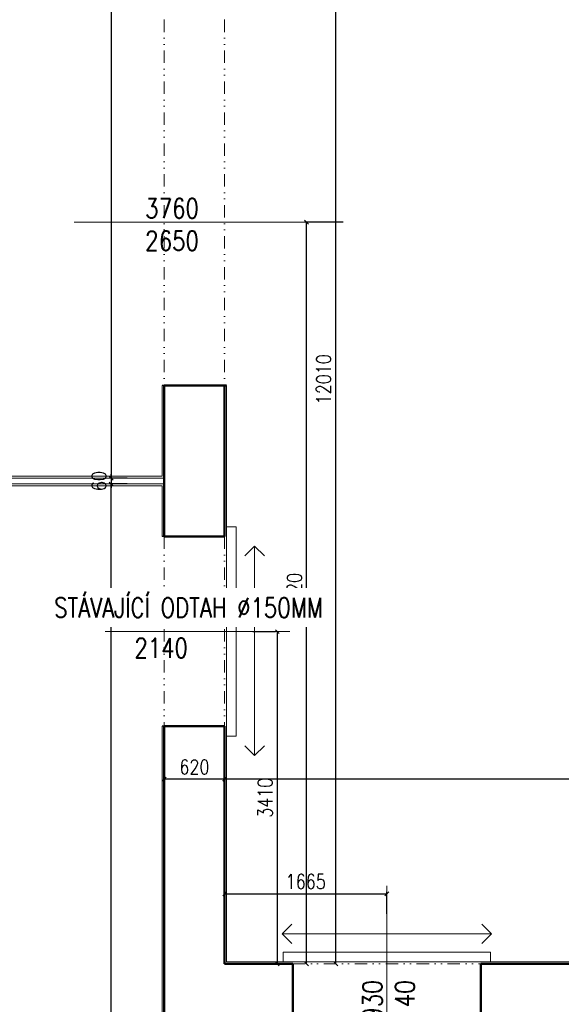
# Model space of a CAD drawing. Header units: millimetres. Extents: x -238874 to 551972, y -298952 to 658415.
# Tile 120 of 256: x 38274 to 43834, y 57234 to 67350. Entities that reach past the tile are written whole.
import ezdxf

# ---------------------------------------------------------------- set-up
doc = ezdxf.new("R2010")
doc.units = ezdxf.units.MM
doc.header["$LTSCALE"] = 20
doc.linetypes.add('DIVIDE', pattern=[31.75, 12.7, -6.35, 0, -6.35, 0, -6.35])
doc.linetypes.add('DIVIDE2', pattern=[15.875, 6.35, -3.175, 0, -3.175, 0, -3.175])
for name, color, linetype, lineweight in [('CKTEXTY_MALE', 140, 'Continuous', 18), ('NOSNÉ', 8, 'Continuous', 50), ('PRUCHODY', 7, 'Continuous', 18)]:
    doc.layers.add(name, color=color, linetype=linetype, lineweight=lineweight)
doc.layers.add('CZ', color=255, linetype='Continuous')
doc.layers.add('KOTY', color=8, linetype='Continuous')
doc.styles.add('SIMPLEX', font='SIMPLEX.shx', dxfattribs={"width": 0.8, "bigfont": 'CAD13.shx'})
doc.styles.get("Standard").update_dxf_attribs({"font": 'simplex.shx', "width": 0.8})
doc.dimstyles.new('CKA', dxfattribs={"dimtxt": 200, "dimasz": 40, "dimexe": 20, "dimexo": 0.2, "dimgap": 50, "dimtad": 1, "dimdec": 0, "dimrnd": 1, "dimzin": 0, "dimdsep": 46, "dimtxsty": 'Standard', "dimblk1": 'OBLIQUE', "dimblk2": 'OBLIQUE', "dimsah": 1, "dimcen": 0.09, "dimclrd": 253, "dimclre": 253, "dimclrt": 253, "dimadec": 0, "dimazin": 0, "dimtfac": 1, "dimtdec": 0, "dimtix": 1, "dimtmove": 2, "dimatfit": 3, "dimfxl": 1, "dimtolj": 1, "dimtzin": 0, "dimarcsym": 0})

# ---------------------------------------------------------------- blocks, each defined once
blk = doc.blocks.new('_OBLIQUE')
at = {"color": 0, "linetype": 'ByBlock'}
blk.add_line((-0.5, -0.5), (0.5, 0.5), dxfattribs=at)
blk = doc.blocks.new('*D701')
at = {"layer": 'DEFPOINTS', "color": 0, "transparency": 16777216}
for p in [(39758, 84310), (39213, 62640), (39758, 62640)]:
    blk.add_point(p, dxfattribs=at)
at = {"layer": 'KOTY', "lineweight": -2, "transparency": 16777216}
for p, q in [((39213, 84310), (39213, 62640)), ((39377, 62640), (39193, 62640))]:
    blk.add_line(p, q, dxfattribs=at)
at = {"layer": 'KOTY', "lineweight": -2, "transparency": 16777216, "xscale": 40, "yscale": 40, "zscale": 40}
for p, rotation in [((39213, 84310), 90), ((39213, 62640), 270)]:
    blk.add_blockref('_OBLIQUE', p, dxfattribs=dict(at, rotation=rotation))
at = {"layer": 'KOTY', "transparency": 16777216, "insert": (39013, 73475), "char_height": 150, "attachment_point": 5, "rotation": 90, "style": 'SIMPLEX'}
blk.add_mtext('\\A1;21670', dxfattribs=at)
blk = doc.blocks.new('*D705')
at = {"layer": 'DEFPOINTS', "color": 0, "transparency": 16777216}
for p in [(41519, 69660), (41977, 69660), (41977, 57650)]:
    blk.add_point(p, dxfattribs=at)
at = {"layer": 'KOTY', "lineweight": -2, "transparency": 16777216}
for p, q in [((41596, 69660), (41499, 69660)), ((41519, 57650), (41519, 69660))]:
    blk.add_line(p, q, dxfattribs=at)
at = {"layer": 'KOTY', "lineweight": -2, "transparency": 16777216, "xscale": 40, "yscale": 40, "zscale": 40}
for p, rotation in [((41519, 69660), 90), ((41519, 57650), 270)]:
    blk.add_blockref('_OBLIQUE', p, dxfattribs=dict(at, rotation=rotation))
at = {"layer": 'KOTY', "transparency": 16777216, "insert": (41394, 63655), "char_height": 150, "attachment_point": 5, "rotation": 90, "style": 'SIMPLEX'}
blk.add_mtext('\\A1;12010', dxfattribs=at)
blk = doc.blocks.new('*D733')
at = {"layer": 'DEFPOINTS', "color": 0, "transparency": 16777216}
for p in [(52348, 59549), (40378, 57650), (52348, 57650)]:
    blk.add_point(p, dxfattribs=at)
at = {"layer": 'KOTY', "lineweight": -2, "transparency": 16777216}
for p, q in [((40378, 59549), (52348, 59549)), ((52348, 58031), (52348, 59569))]:
    blk.add_line(p, q, dxfattribs=at)
at = {"layer": 'KOTY', "lineweight": -2, "transparency": 16777216, "xscale": 40, "yscale": 40, "zscale": 40, "rotation": 180}
blk.add_blockref('_OBLIQUE', (40378, 59549), dxfattribs=at)
at = {"layer": 'KOTY', "lineweight": -2, "transparency": 16777216, "xscale": 40, "yscale": 40, "zscale": 40}
blk.add_blockref('_OBLIQUE', (52348, 59549), dxfattribs=at)
at = {"layer": 'KOTY', "transparency": 16777216, "insert": (46363, 59674), "char_height": 150, "attachment_point": 5, "style": 'SIMPLEX'}
blk.add_mtext('\\A1;11970', dxfattribs=at)
blk = doc.blocks.new('*D734')
at = {"layer": 'DEFPOINTS', "color": 0, "transparency": 16777216}
for p in [(39213, 62580), (39758, 62580), (39758, 47993)]:
    blk.add_point(p, dxfattribs=at)
at = {"layer": 'KOTY', "lineweight": -2, "transparency": 16777216}
for p, q in [((39377, 62580), (39193, 62580)), ((39213, 47993), (39213, 62580))]:
    blk.add_line(p, q, dxfattribs=at)
at = {"layer": 'KOTY', "lineweight": -2, "transparency": 16777216, "xscale": 40, "yscale": 40, "zscale": 40}
for p, rotation in [((39213, 62580), 90), ((39213, 47993), 270)]:
    blk.add_blockref('_OBLIQUE', p, dxfattribs=dict(at, rotation=rotation))
at = {"layer": 'KOTY', "transparency": 16777216, "insert": (39088, 55286), "char_height": 150, "attachment_point": 5, "rotation": 90, "style": 'SIMPLEX'}
blk.add_mtext('\\A1;14597', dxfattribs=at)
blk = doc.blocks.new('*D792')
at = {"layer": 'DEFPOINTS', "color": 0, "transparency": 16777216}
for p in [(42043, 58370), (40378, 57781), (42043, 57781)]:
    blk.add_point(p, dxfattribs=at)
at = {"layer": 'KOTY', "lineweight": -2, "transparency": 16777216}
for p, q in [((40378, 58370), (42043, 58370)), ((42043, 58162), (42043, 58390))]:
    blk.add_line(p, q, dxfattribs=at)
at = {"layer": 'KOTY', "lineweight": -2, "transparency": 16777216, "xscale": 40, "yscale": 40, "zscale": 40, "rotation": 180}
blk.add_blockref('_OBLIQUE', (40378, 58370), dxfattribs=at)
at = {"layer": 'KOTY', "lineweight": -2, "transparency": 16777216, "xscale": 40, "yscale": 40, "zscale": 40}
blk.add_blockref('_OBLIQUE', (42043, 58370), dxfattribs=at)
at = {"layer": 'KOTY', "transparency": 16777216, "insert": (41210, 58495), "char_height": 150, "attachment_point": 5, "style": 'SIMPLEX'}
blk.add_mtext('\\A1;1665', dxfattribs=at)
blk = doc.blocks.new('*D810')
at = {"layer": 'DEFPOINTS', "color": 0, "transparency": 16777216}
for p in [(39758, 59547), (39758, 58770), (40378, 58770)]:
    blk.add_point(p, dxfattribs=at)
at = {"layer": 'KOTY', "lineweight": -2, "transparency": 16777216}
for p, q in [((39758, 59151), (39758, 59567)), ((40378, 59547), (39758, 59547))]:
    blk.add_line(p, q, dxfattribs=at)
at = {"layer": 'KOTY', "lineweight": -2, "transparency": 16777216, "xscale": 40, "yscale": 40, "zscale": 40, "rotation": 180}
blk.add_blockref('_OBLIQUE', (39758, 59547), dxfattribs=at)
at = {"layer": 'KOTY', "lineweight": -2, "transparency": 16777216, "xscale": 40, "yscale": 40, "zscale": 40}
blk.add_blockref('_OBLIQUE', (40378, 59547), dxfattribs=at)
at = {"layer": 'KOTY', "transparency": 16777216, "insert": (40068, 59672), "char_height": 150, "attachment_point": 5, "style": 'SIMPLEX'}
blk.add_mtext('\\A1;620', dxfattribs=at)
blk = doc.blocks.new('*D814')
at = {"layer": 'DEFPOINTS', "color": 0, "transparency": 16777216}
for p in [(39758, 62640), (39213, 62580), (39758, 62580)]:
    blk.add_point(p, dxfattribs=at)
at = {"layer": 'KOTY', "lineweight": -2, "transparency": 16777216}
for p, q in [((39213, 62640), (39213, 62680)), ((39213, 62640), (39213, 62580)), ((39377, 62580), (39193, 62580)), ((39213, 62580), (39213, 62540))]:
    blk.add_line(p, q, dxfattribs=at)
at = {"layer": 'KOTY', "lineweight": -2, "transparency": 16777216, "xscale": 40, "yscale": 40, "zscale": 40}
for p, rotation in [((39213, 62640), 270), ((39213, 62580), 90)]:
    blk.add_blockref('_OBLIQUE', p, dxfattribs=dict(at, rotation=rotation))
at = {"layer": 'KOTY', "transparency": 16777216, "insert": (39088, 62610), "char_height": 150, "attachment_point": 5, "rotation": 90, "style": 'SIMPLEX'}
blk.add_mtext('\\A1;60', dxfattribs=at)
blk = doc.blocks.new('*D815')
at = {"layer": 'DEFPOINTS', "color": 0, "transparency": 16777216}
for p in [(41219, 65270), (41977, 65270), (41977, 57650)]:
    blk.add_point(p, dxfattribs=at)
at = {"layer": 'KOTY', "lineweight": -2, "transparency": 16777216}
for p, q in [((41596, 65270), (41199, 65270)), ((41219, 57650), (41219, 65270))]:
    blk.add_line(p, q, dxfattribs=at)
at = {"layer": 'KOTY', "lineweight": -2, "transparency": 16777216, "xscale": 40, "yscale": 40, "zscale": 40}
for p, rotation in [((41219, 65270), 90), ((41219, 57650), 270)]:
    blk.add_blockref('_OBLIQUE', p, dxfattribs=dict(at, rotation=rotation))
at = {"layer": 'KOTY', "transparency": 16777216, "insert": (41094, 61460), "char_height": 150, "attachment_point": 5, "rotation": 90, "style": 'SIMPLEX'}
blk.add_mtext('\\A1;7620', dxfattribs=at)
blk = doc.blocks.new('*D818')
at = {"layer": 'DEFPOINTS', "color": 0, "transparency": 16777216}
for p in [(40919, 61063), (41047, 61063), (41047, 57650)]:
    blk.add_point(p, dxfattribs=at)
at = {"layer": 'KOTY', "lineweight": -2, "transparency": 16777216}
for p, q in [((40666, 61063), (40899, 61063)), ((40919, 57650), (40919, 61063))]:
    blk.add_line(p, q, dxfattribs=at)
at = {"layer": 'KOTY', "lineweight": -2, "transparency": 16777216, "xscale": 40, "yscale": 40, "zscale": 40}
for p, rotation in [((40919, 61063), 90), ((40919, 57650), 270)]:
    blk.add_blockref('_OBLIQUE', p, dxfattribs=dict(at, rotation=rotation))
at = {"layer": 'KOTY', "transparency": 16777216, "insert": (40794, 59356), "char_height": 150, "attachment_point": 5, "rotation": 90, "style": 'SIMPLEX'}
blk.add_mtext('\\A1;3410', dxfattribs=at)

msp = doc.modelspace()

# ---------------------------------------------------------------- linework, layer by layer
at = {"layer": 'KOTY'}
for p, q in [((39757.962, 63590.047), (39737.962, 63590.047)), ((39757.962, 62040.047), (39737.962, 62040.047)), ((39757.962, 60090.047), (39737.962, 60090.047))]:
    msp.add_line(p, q, dxfattribs=at)
at = {"layer": 'NOSNÉ'}
for p, q in [((39757.962, 63590.047), (39757.962, 62040.047)), ((40397.962, 63590.047), (39757.962, 63590.047)), ((40377.962, 63590.047), (40377.962, 62040.047)), ((39757.962, 63480.047), (39757.962, 63140.047)), ((39757.962, 62640.047), (39757.962, 62040.047)), ((40377.962, 62040.047), (39757.962, 62040.047)), ((39757.962, 60090.047), (39757.962, 50850.047)), ((39757.962, 60090.047), (39757.962, 50850.047)), ((40377.962, 60090.047), (39757.962, 60090.047)), ((40377.962, 60090.047), (40377.962, 57650.047)), ((41077.962, 57650.047), (40377.962, 57650.047)), ((41077.962, 57650.047), (41077.962, 57150.047)), ((52347.962, 57650.047), (43007.962, 57650.047)), ((43007.962, 57650.047), (43007.962, 57150.047))]:
    msp.add_line(p, q, dxfattribs=at)
at = {"layer": 'PRUCHODY', "linetype": 'DIVIDE2'}
for p, q in [((39757.962, 67350.047), (39757.962, 63590.047)), ((40377.962, 67350.047), (40377.962, 63590.047)), ((39757.962, 62040.047), (39757.962, 60090.047)), ((40377.962, 62040.047), (40377.962, 60090.047)), ((41077.962, 57650.047), (43007.962, 57650.047))]:
    msp.add_line(p, q, dxfattribs=at)
at = {"layer": 'PRUCHODY'}
for p, q in [((41343.969, 65270.047), (38834.747, 65270.047)), ((39737.962, 63590.047), (39737.962, 62660.047)), ((40397.962, 63590.047), (40397.962, 57670.047)), ((35687.962, 62640.047), (39657.962, 62640.047)), ((35707.962, 62660.047), (39737.962, 62660.047)), ((35387.962, 62580.047), (39757.962, 62580.047)), ((35407.962, 62560.047), (39737.962, 62560.047)), ((39737.962, 62560.047), (39737.962, 62040.047)), ((40585.951, 61840.047), (40685.951, 61940.047)), ((40685.951, 61940.047), (40785.951, 61840.047)), ((40685.951, 61940.047), (40685.951, 60865.047)), ((39151.546, 61062.863), (41047.044, 61062.863)), ((40685.951, 59790.047), (40685.951, 60865.047)), ((39737.962, 60090.047), (39737.962, 50850.047)), ((40585.951, 59890.047), (40685.951, 59790.047)), ((40685.951, 59790.047), (40785.951, 59890.047)), ((42042.962, 58450.116), (42042.962, 56818.81)), ((40967.962, 57958.036), (41067.962, 58058.036)), ((43117.962, 57958.036), (43017.962, 58058.036)), ((40967.962, 57958.036), (42042.962, 57958.036)), ((41067.962, 57858.036), (40967.962, 57958.036)), ((43117.962, 57958.036), (42042.962, 57958.036)), ((43017.962, 57858.036), (43117.962, 57958.036)), ((52327.962, 57670.047), (40397.962, 57670.047))]:
    msp.add_line(p, q, dxfattribs=at)
at = {"layer": 'PRUCHODY', "linetype": 'DIVIDE'}
msp.add_line((39757.962, 62640.047), (35687.962, 62640.047), dxfattribs=at)
at = {"layer": 'PRUCHODY'}
for points in [[(40497.962, 62140.047), (40397.962, 62140.047), (40397.962, 59990.047), (40497.962, 59990.047)], [(43107.962, 57670.047), (40977.962, 57670.047), (40977.962, 57770.047), (43107.962, 57770.047)]]:
    msp.add_lwpolyline(points, close=True, dxfattribs=at)

# ---------------------------------------------------------------- texts
at = {"layer": 'CZ', "color": 7, "char_height": 200, "width": 1830.1, "attachment_point": 1}
for s, insert in [('3760\\P2650', (39563.565, 65511.373)), ('1950\\P2140', (39451.73, 61328.728))]:
    msp.add_mtext(s, dxfattribs=dict(at, insert=insert))
at = {"layer": 'CZ', "color": 7, "insert": (41795.035, 56932.005), "char_height": 200, "width": 1830.1, "attachment_point": 1, "rotation": 90}
msp.add_mtext('1930\\P2140', dxfattribs=at)

# ---------------------------------------------------------------- dimensions: what is measured, and where the dimension line sits
at = {"layer": 'KOTY'}
dim = msp.add_linear_dim(base=(39212.79, 62640.047), p1=(39757.962, 84310.047), p2=(39757.962, 62640.047), angle=90, text='21670', dimstyle='CKA', override={"dimtxt": 150, "dimexo": 380.774374, "dimtxsty": 'SIMPLEX', "dimse1": 1, "dimclrd": 256, "dimclre": 256, "dimclrt": 256}, dxfattribs=at)
dim.commit()
dim.dimension.update_dxf_attribs({"geometry": '*D701', "text_midpoint": (39012.63, 73475.047), "dimtype": 160})
for base, p1, p2, text, picture, middle in [((41518.714, 69660.047), (41976.531, 57650.047), (41976.531, 69660.047), '12010', '*D705', (41393.714, 63655.047)), ((41218.714, 65270.047), (41976.531, 57650.047), (41976.531, 65270.047), '7620', '*D815', (41093.714, 61460.047)), ((39212.79, 62580.047), (39757.962, 62640.047), (39757.962, 62580.047), '60', '*D814', (39087.79, 62610.047)), ((39212.79, 62580.047), (39757.962, 47992.922), (39757.962, 62580.047), '14597', '*D734', (39087.79, 55286.485)), ((40918.714, 61062.863), (41047.044, 57650.047), (41047.044, 61062.863), '3410', '*D818', (40793.714, 59356.455))]:
    dim = msp.add_linear_dim(base=base, p1=p1, p2=p2, angle=90, text=text, dimstyle='CKA', override={"dimtxt": 150, "dimexo": 380.774374, "dimtxsty": 'SIMPLEX', "dimse1": 1, "dimclrd": 256, "dimclre": 256, "dimclrt": 256}, dxfattribs=at)
    dim.commit()
    dim.dimension.update_dxf_attribs({"geometry": picture, "text_midpoint": middle})
for base, p1, p2, text, picture, middle in [((39757.962, 59546.522), (40377.962, 58770.047), (39757.962, 58770.047), '620', '*D810', (40067.962, 59671.522)), ((52347.962, 59549.492), (40377.962, 57650.047), (52347.962, 57650.047), '11970', '*D733', (46362.962, 59674.492)), ((42042.962, 58370.005), (40377.962, 57781.165), (42042.962, 57781.165), '1665', '*D792', (41210.462, 58495.005))]:
    dim = msp.add_linear_dim(base=base, p1=p1, p2=p2, text=text, dimstyle='CKA', override={"dimtxt": 150, "dimexo": 380.774374, "dimtxsty": 'SIMPLEX', "dimse1": 1, "dimclrd": 256, "dimclre": 256, "dimclrt": 256}, dxfattribs=at)
    dim.commit()
    dim.dimension.update_dxf_attribs({"geometry": picture, "text_midpoint": middle})

# ---------------------------------------------------------------- next in the draw order: texts
at = {"layer": 'CKTEXTY_MALE', "insert": (41385.025, 61409.377), "char_height": 200, "width": 4464.73179, "attachment_point": 3, "bg_fill": 3, "box_fill_scale": 1.5, "bg_fill_color": 256, "bg_fill_transparency": 0}
msp.add_mtext('STÁVAJÍCÍ ODTAH ∅150MM', dxfattribs=at)

doc.saveas('drawing.dxf')
